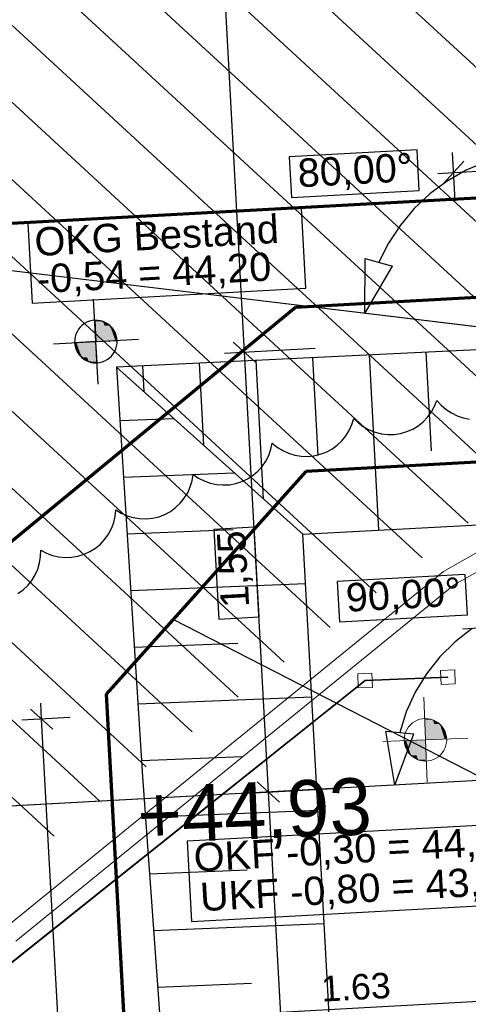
# Model space of a CAD drawing. Extents: x -779 to 790, y -208 to 633.
# Tile 123 of 232: x -359 to -327, y 381 to 450. Entities that reach past the tile are written whole.
import ezdxf
from ezdxf.lldxf.tags import DXFTag

# ---------------------------------------------------------------- set-up
doc = ezdxf.new("R2010")
doc.units = 0
doc.layers.get('0').update_dxf_attribs({"lineweight": 25})
for name, color, linetype, lineweight, true_color in [('01 Höhen im Gebäude - Basis', 7, 'Continuous', 25, 0x848484), ('01AFU Allgemein Bemaßung-A07F5V4RWF', 7, 'Continuous', 25, 0x848484), ('02 Raster Bemaßung', 7, 'Continuous', 25, 0x848484), ('02 Raster Gebäude-A07F5V4QWF', 7, 'Continuous', 25, 0x848484), ('10 Wege Bestand - 2D', 9, 'Continuous', 18, 0x808080), ('30 Baugrubenplanung', 7, 'Continuous', 25, 0x848484), ('30 Baugrubenplanung - Bemaßung', 7, 'Continuous', 25, 0x848484), ('30 Baugrubenplanung - Bemaßung-gefuellt', 7, 'Continuous', 35, 0xfefefe), ('60 Höhen Außen (Bestand - bleibt)', 9, 'Continuous', 18, 0x808080), ('60 Zaun Besucher', 9, 'Continuous', 18, 0x808080), ('91 Aufstellflächen Feuerwehr', 9, 'Continuous', 18, 0x808080), ('S_Mass', 150, 'Continuous', 25, 0x007fff), ('S_Regenwasser_Grundleitung', 7, 'Continuous', 70, 0x0080ff), ('S_Schmutzwasser_Grundleitung', 7, 'Continuous', 70, 0x7f5f00), ('X_Aenderungen', 6, 'Continuous', 25, 0xff00ff), ('X_Mass', 150, 'Continuous', 25, 0x007fff)]:
    doc.layers.add(name, color=color, linetype=linetype, lineweight=lineweight, true_color=true_color)
doc.layers.add('02 Raster Gebäude-A07F5V53WF', color=7, linetype='Continuous', lineweight=13)
doc.styles.get("Standard").update_dxf_attribs({"font": 'arial.ttf'})
tags = doc.linetypes.add('Raster-A07F5V4TWF', pattern=[0.2, 0.1, -0.05, 0, -0.05]).pattern_tags.tags
tags[10:11] = [DXFTag(74, 4), DXFTag(75, 0), DXFTag(340, '0'), DXFTag(46, 1.0), DXFTag(50, 0.0), DXFTag(44, 0.0), DXFTag(45, 0.0)]
tags[8:9] = [DXFTag(74, 4), DXFTag(75, 0), DXFTag(340, '0'), DXFTag(46, 1.0), DXFTag(50, 0.0), DXFTag(44, 0.0), DXFTag(45, 0.0)]
tags[6:7] = [DXFTag(74, 4), DXFTag(75, 0), DXFTag(340, '0'), DXFTag(46, 1.0), DXFTag(50, 0.0), DXFTag(44, 0.0), DXFTag(45, 0.0)]
tags[4:5] = [DXFTag(74, 4), DXFTag(75, 0), DXFTag(340, '0'), DXFTag(46, 1.0), DXFTag(50, 0.0), DXFTag(44, 0.0), DXFTag(45, 0.0)]
tags = doc.linetypes.add('Wipeout_Contour-A07F5V4SWF', pattern=[1, 0, -1]).pattern_tags.tags
tags[6:7] = [DXFTag(74, 4), DXFTag(75, 0), DXFTag(340, '0'), DXFTag(46, 1.0), DXFTag(50, 0.0), DXFTag(44, 0.0), DXFTag(45, 0.0)]
tags[4:5] = [DXFTag(74, 4), DXFTag(75, 0), DXFTag(340, '0'), DXFTag(46, 1.0), DXFTag(50, 0.0), DXFTag(44, 0.0), DXFTag(45, 0.0)]

# ---------------------------------------------------------------- blocks, each defined once
blk = doc.blocks.new('Referenz-A07F5V4VWF', base_point=(-401.415, -176.34))
at = {"color": 0, "linetype": 'ByBlock', "lineweight": -2, "ltscale": 12.5}
for p, q in [((-353.045, 428.872), (-353.624, 428.955)), ((-353.624, 428.955), (-353.542, 427.457)), ((-352.541, 428.574), (-353.045, 428.872)), ((-352.19, 428.106), (-352.541, 428.574)), ((-353.542, 427.457), (-352.044, 427.539)), ((-352.044, 427.539), (-352.19, 428.106)), ((-353.542, 427.457), (-355.04, 427.375)), ((-355.04, 427.375), (-354.895, 426.808)), ((-354.895, 426.808), (-354.544, 426.34)), ((-353.46, 425.959), (-353.542, 427.457)), ((-325.435, 426.946), (-352.085, 425.653)), ((-354.544, 426.34), (-354.04, 426.042)), ((-354.04, 426.042), (-353.46, 425.959)), ((-352.085, 425.653), (-350.267, 396.794)), ((-350.267, 396.794), (-343.266, 300.949))]:
    blk.add_line(p, q, dxfattribs=at)
at = {"layer": '01 Höhen im Gebäude - Basis', "color": 0, "linetype": 'Wipeout_Contour-A07F5V4SWF', "lineweight": -2, "ltscale": 1.625}
for p, q in [((-323.291, 393.54), (-347.118, 392.236)), ((-347.118, 392.236), (-346.808, 386.587)), ((-346.808, 386.587), (-322.982, 387.891))]:
    blk.add_line(p, q, dxfattribs=at)
at = {"layer": '01AFU Allgemein Bemaßung-A07F5V4RWF', "color": 0, "lineweight": -2}
for p, q in [((-328.32, 439.376), (-145.976, 449.353)), ((-328.211, 437.378), (-328.397, 440.78)), ((-327.612, 440.166), (-329.028, 438.586)), ((-329.444, 439.314), (-328.32, 439.376)), ((-327.687, 407.214), (-326.564, 407.276)), ((-357.367, 400.848), (-357.429, 401.972)), ((-356.577, 400.14), (-358.157, 401.556)), ((-355.37, 400.958), (-358.772, 400.771)), ((-342.319, 125.826), (-357.367, 400.848))]:
    blk.add_line(p, q, dxfattribs=at)
at = {"layer": '02 Raster Bemaßung', "color": 0, "lineweight": -2}
for p, q in [((-347.729, 511.627), (-343.083, 426.718)), ((-326.051, 440.12), (-327.449, 439.526)), ((-327.449, 439.526), (-328.769, 438.772)), ((-328.769, 438.772), (-329.992, 437.87)), ((-329.992, 437.87), (-331.101, 436.831)), ((-331.101, 436.831), (-332.081, 435.669)), ((-332.081, 435.669), (-332.919, 434.401)), ((-332.919, 434.401), (-333.603, 433.044)), ((-334.577, 429.441), (-334.569, 433.305)), ((-334.569, 433.305), (-332.638, 432.783)), ((-334.577, 429.441), (-332.638, 432.783)), ((-344.487, 426.642), (-338.09, 426.992)), ((-342.293, 426.01), (-343.873, 427.426)), ((-343.083, 426.718), (-341.387, 395.713)), ((-327.017, 407.226), (-328.219, 406.297)), ((-328.219, 406.297), (-329.298, 405.231)), ((-329.298, 405.231), (-330.241, 404.041)), ((-330.241, 404.041), (-331.033, 402.746)), ((-331.033, 402.746), (-331.661, 401.364)), ((-331.661, 401.364), (-332.118, 399.916)), ((-333.114, 400.011), (-331.122, 399.821)), ((-332.473, 396.201), (-333.114, 400.011)), ((-332.473, 396.201), (-331.122, 399.821)), ((-340.597, 395.005), (-342.177, 396.421)), ((-342.791, 395.636), (-336.393, 395.986)), ((-341.387, 395.713), (-327.781, 147.055))]:
    blk.add_line(p, q, dxfattribs=at)
at = {"layer": '02 Raster Bemaßung', "color": 0, "linetype": 'Wipeout_Contour-A07F5V4SWF', "lineweight": -2, "ltscale": 1.625}
for p, q in [((-330.904, 440.968), (-339.919, 440.475)), ((-330.748, 438.115), (-330.904, 440.968)), ((-339.919, 440.475), (-339.763, 437.622)), ((-339.763, 437.622), (-330.748, 438.115)), ((-342.379, 414.38), (-345.233, 414.223)), ((-342.033, 408.055), (-342.379, 414.38)), ((-345.233, 414.223), (-344.887, 407.899)), ((-327.514, 411.052), (-336.529, 410.558)), ((-327.358, 408.198), (-327.514, 411.052)), ((-336.529, 410.558), (-336.373, 407.705)), ((-344.887, 407.899), (-342.033, 408.055)), ((-336.373, 407.705), (-327.358, 408.198))]:
    blk.add_line(p, q, dxfattribs=at)
at = {"layer": '02 Raster Gebäude-A07F5V4QWF', "color": 0, "linetype": 'Raster-A07F5V4TWF', "lineweight": -2, "ltscale": 187.5}
for p, q in [((-300.403, 425.325), (-364.435, 433.037)), ((-295.962, 398.199), (-362.863, 394.538))]:
    blk.add_line(p, q, dxfattribs=at)
at = {"layer": '30 Baugrubenplanung', "color": 0, "lineweight": -2}
for p, q in [((-325.435, 426.946), (-352.085, 425.653)), ((-325.435, 426.946), (-352.085, 425.653)), ((-342.276, 426.129), (-341.743, 416.384)), ((-338.281, 426.323), (-337.904, 419.435)), ((-334.285, 426.517), (-333.61, 414.168)), ((-330.29, 426.711), (-329.91, 419.759)), ((-352.085, 425.653), (-350.267, 396.794)), ((-352.085, 425.653), (-338.945, 413.876)), ((-338.945, 413.876), (-352.085, 425.653)), ((-352.085, 425.653), (-350.267, 396.794)), ((-338.945, 413.876), (-352.085, 425.653)), ((-350.267, 425.741), (-350.169, 423.935)), ((-346.272, 425.935), (-345.956, 420.16)), ((-338.945, 413.876), (-143.568, 424.566)), ((-338.945, 413.876), (-143.568, 424.566)), ((-351.848, 421.891), (-348.059, 422.045)), ((-351.596, 417.898), (-343.785, 418.214)), ((-351.345, 413.904), (-343.859, 414.207)), ((-323.002, 122.508), (-338.945, 413.876)), ((-334.955, 340.969), (-338.945, 413.876)), ((-351.093, 409.911), (-338.755, 410.41)), ((-350.841, 405.917), (-343.535, 406.213)), ((-350.59, 401.923), (-338.318, 402.42)), ((-350.338, 397.93), (-343.211, 398.218)), ((-350.267, 396.794), (-343.266, 300.949)), ((-350.267, 396.794), (-346.443, 344.452)), ((-350.058, 393.937), (-337.881, 394.431)), ((-349.766, 389.945), (-342.887, 390.224)), ((-349.475, 385.953), (-337.443, 386.441)), ((-349.183, 381.961), (-342.563, 382.229))]:
    blk.add_line(p, q, dxfattribs=at)
at = {"layer": '30 Baugrubenplanung - Bemaßung', "color": 0, "linetype": 'Wipeout_Contour-A07F5V4SWF', "lineweight": -2, "ltscale": 1.625}
for p, q in [((-339.059, 436.861), (-358.35, 435.806)), ((-338.75, 431.212), (-339.059, 436.861)), ((-358.35, 435.806), (-358.041, 430.156)), ((-358.041, 430.156), (-338.75, 431.212))]:
    blk.add_line(p, q, dxfattribs=at)
at = {"layer": '30 Baugrubenplanung - Bemaßung', "color": 0, "lineweight": -2}
for p, q in [((-353.378, 424.461), (-353.706, 430.453)), ((-353.989, 428.889), (-354.172, 428.818)), ((-353.798, 428.935), (-353.989, 428.889)), ((-353.603, 428.956), (-353.798, 428.935)), ((-353.407, 428.951), (-353.603, 428.956)), ((-353.213, 428.92), (-353.407, 428.951)), ((-353.025, 428.865), (-353.213, 428.92)), ((-352.845, 428.785), (-353.025, 428.865)), ((-354.871, 428.154), (-354.95, 427.974)), ((-354.768, 428.321), (-354.871, 428.154)), ((-354.645, 428.474), (-354.768, 428.321)), ((-354.503, 428.609), (-354.645, 428.474)), ((-354.344, 428.725), (-354.503, 428.609)), ((-354.172, 428.818), (-354.344, 428.725)), ((-352.678, 428.683), (-352.845, 428.785)), ((-352.525, 428.56), (-352.678, 428.683)), ((-352.39, 428.418), (-352.525, 428.56)), ((-352.275, 428.259), (-352.39, 428.418)), ((-352.181, 428.087), (-352.275, 428.259)), ((-356.538, 427.293), (-350.546, 427.621)), ((-355.036, 427.592), (-355.041, 427.396)), ((-355.006, 427.786), (-355.036, 427.592)), ((-354.95, 427.974), (-355.006, 427.786)), ((-352.11, 427.903), (-352.181, 428.087)), ((-352.064, 427.713), (-352.11, 427.903)), ((-352.043, 427.518), (-352.064, 427.713)), ((-352.048, 427.321), (-352.043, 427.518)), ((-355.041, 427.396), (-355.021, 427.201)), ((-355.021, 427.201), (-354.974, 427.01)), ((-354.974, 427.01), (-354.904, 426.827)), ((-354.904, 426.827), (-354.81, 426.655)), ((-352.214, 426.76), (-352.134, 426.939)), ((-352.134, 426.939), (-352.079, 427.128)), ((-352.079, 427.128), (-352.048, 427.321)), ((-354.81, 426.655), (-354.695, 426.496)), ((-354.695, 426.496), (-354.559, 426.354)), ((-354.559, 426.354), (-354.407, 426.231)), ((-354.407, 426.231), (-354.239, 426.128)), ((-354.239, 426.128), (-354.06, 426.049)), ((-353.096, 426.025), (-352.913, 426.095)), ((-352.913, 426.095), (-352.74, 426.189)), ((-352.74, 426.189), (-352.582, 426.305)), ((-352.582, 426.305), (-352.439, 426.44)), ((-352.439, 426.44), (-352.316, 426.593)), ((-352.316, 426.593), (-352.214, 426.76)), ((-354.06, 426.049), (-353.872, 425.993)), ((-353.872, 425.993), (-353.678, 425.963)), ((-353.678, 425.963), (-353.482, 425.958)), ((-353.482, 425.958), (-353.286, 425.979)), ((-353.286, 425.979), (-353.096, 426.025))]:
    blk.add_line(p, q, dxfattribs=at)
at = {"layer": '30 Baugrubenplanung - Bemaßung-gefuellt', "color": 0}
for points in [[(-353.603, 428.952), (-353.624, 428.952), (-353.624, 428.955)], [(-353.542, 427.457), (-353.603, 428.952), (-353.624, 428.952)], [(-352.989, 427.487), (-353.544, 427.487), (-353.603, 428.952)], [(-353.045, 428.872), (-353.569, 428.872), (-353.603, 428.952)], [(-352.989, 427.487), (-353.045, 428.872), (-353.569, 428.872)], [(-352.498, 427.514), (-352.99, 427.514), (-353.045, 428.872)], [(-352.541, 428.574), (-352.925, 428.574), (-353.045, 428.872)], [(-352.498, 427.514), (-352.541, 428.574), (-352.925, 428.574)], [(-352.166, 427.532), (-352.499, 427.532), (-352.541, 428.574)], [(-352.19, 428.106), (-352.373, 428.106), (-352.541, 428.574)], [(-353.542, 427.457), (-352.989, 427.487), (-353.544, 427.487)], [(-352.989, 427.487), (-352.498, 427.514), (-352.99, 427.514)], [(-352.498, 427.514), (-352.166, 427.532), (-352.499, 427.532)], [(-352.166, 427.532), (-352.19, 428.106), (-352.373, 428.106)], [(-352.044, 427.539), (-352.167, 427.539), (-352.19, 428.106)], [(-352.166, 427.532), (-352.044, 427.539), (-352.167, 427.539)], [(-354.918, 427.375), (-355.04, 427.375), (-354.918, 427.382)], [(-354.895, 426.808), (-354.918, 427.375), (-355.04, 427.375)], [(-354.586, 427.382), (-354.918, 427.382), (-354.586, 427.4)], [(-354.712, 426.808), (-354.895, 426.808), (-354.918, 427.382)], [(-354.544, 426.34), (-354.586, 427.382), (-354.918, 427.382)], [(-354.544, 426.34), (-354.712, 426.808), (-354.895, 426.808)], [(-354.095, 427.4), (-354.586, 427.4), (-354.096, 427.427)], [(-354.16, 426.34), (-354.544, 426.34), (-354.586, 427.4)], [(-354.04, 426.042), (-354.095, 427.4), (-354.586, 427.4)], [(-353.541, 427.427), (-354.096, 427.427), (-353.542, 427.457)], [(-353.515, 426.042), (-354.04, 426.042), (-354.096, 427.427)], [(-353.482, 425.962), (-353.541, 427.427), (-354.096, 427.427)], [(-353.46, 425.962), (-353.482, 425.962), (-353.542, 427.457)], [(-354.04, 426.042), (-354.16, 426.34), (-354.544, 426.34)], [(-353.482, 425.962), (-353.515, 426.042), (-354.04, 426.042)], [(-353.46, 425.959), (-353.46, 425.962), (-353.482, 425.962)]]:
    blk.add_solid(points, dxfattribs=at)
at = {"layer": '01 Höhen im Gebäude - Basis', "color": 0, "linetype": 'ByBlock', "lineweight": -2, "ltscale": 0.21125, "char_height": 2.00026, "attachment_point": 1, "rotation": 3.13197}
for s, insert in [('{\\fArial;OKF -0,30 = 44,45}', (-346.7, 392.087)), ('{\\fArial;UKF -0,80 = 43,95}', (-346.255, 389.307))]:
    blk.add_mtext(s, dxfattribs=dict(at, insert=insert))
at = {"layer": '02 Raster Bemaßung', "color": 0, "linetype": 'ByBlock', "lineweight": -2, "ltscale": 2.25, "char_height": 2.00026, "attachment_point": 1}
for s, insert, rotation in [('{\\fArial;80,00°}', (-339.37, 440.326), 3.13197), ('{\\fArial;1,55}', (-344.73, 408.641), 93.13197), ('{\\fArial;90,00°}', (-335.975, 410.41), 3.13197)]:
    blk.add_mtext(s, dxfattribs=dict(at, insert=insert, rotation=rotation))
at = {"layer": '30 Baugrubenplanung - Bemaßung', "color": 0, "linetype": 'ByBlock', "lineweight": -2, "ltscale": 0.405, "char_height": 2.00026, "attachment_point": 1, "rotation": 3.13197}
for s, insert in [('{\\fArial;OKG Bestand}', (-357.923, 435.475)), ('{\\fArial;-0,54 = 44,20}', (-357.76, 432.862))]:
    blk.add_mtext(s, dxfattribs=dict(at, insert=insert))
blk = doc.blocks.new('Referenz-A07F5V59WF', base_point=(-759.499, -206.186))
at = {"layer": '02 Raster Gebäude-A07F5V53WF', "color": 0, "linetype": 'Continuous', "ltscale": 117.000008}
for p, q in [((-300.374, 425.324), (-364.394, 433.034)), ((-295.933, 398.203), (-362.822, 394.542))]:
    blk.add_line(p, q, dxfattribs=at)
at = {"layer": '10 Wege Bestand - 2D', "color": 0, "linetype": 'Continuous', "ltscale": 162.000017}
for p, q in [((-325.826, 413.093), (-329.038, 411.243)), ((-325.217, 412.063), (-328.284, 410.31)), ((-329.038, 411.243), (-359.945, 386.132)), ((-359.191, 385.199), (-328.284, 410.31))]:
    blk.add_line(p, q, dxfattribs=at)
at = {"layer": '60 Höhen Außen (Bestand - bleibt)', "color": 0, "linetype": 'Continuous', "ltscale": 162.000017}
for p, q in [((-330.434, 402.389), (-330.191, 396.395)), ((-331.373, 400.453), (-331.502, 400.305)), ((-331.225, 400.582), (-331.373, 400.453)), ((-331.062, 400.691), (-331.225, 400.582)), ((-330.886, 400.778), (-331.062, 400.691)), ((-330.701, 400.841), (-330.886, 400.778)), ((-330.508, 400.879), (-330.701, 400.841)), ((-330.312, 400.892), (-330.508, 400.879)), ((-330.117, 400.879), (-330.312, 400.892)), ((-329.924, 400.841), (-330.117, 400.879)), ((-329.738, 400.778), (-329.924, 400.841)), ((-329.562, 400.691), (-329.738, 400.778)), ((-329.399, 400.582), (-329.562, 400.691)), ((-329.252, 400.453), (-329.399, 400.582)), ((-329.122, 400.305), (-329.252, 400.453)), ((-331.761, 399.78), (-331.799, 399.588)), ((-331.698, 399.966), (-331.761, 399.78)), ((-331.611, 400.142), (-331.698, 399.966)), ((-331.502, 400.305), (-331.611, 400.142)), ((-329.013, 400.142), (-329.122, 400.305)), ((-328.927, 399.966), (-329.013, 400.142)), ((-328.864, 399.78), (-328.927, 399.966)), ((-328.825, 399.588), (-328.864, 399.78)), ((-327.315, 399.513), (-333.31, 399.27)), ((-331.799, 399.588), (-331.812, 399.392)), ((-331.812, 399.392), (-331.799, 399.196)), ((-331.799, 399.196), (-331.761, 399.004)), ((-328.864, 399.004), (-328.825, 399.196)), ((-328.812, 399.392), (-328.825, 399.588)), ((-328.825, 399.196), (-328.812, 399.392)), ((-331.761, 399.004), (-331.698, 398.818)), ((-331.698, 398.818), (-331.611, 398.642)), ((-331.611, 398.642), (-331.502, 398.479)), ((-331.502, 398.479), (-331.373, 398.331)), ((-331.373, 398.331), (-331.225, 398.202)), ((-329.399, 398.202), (-329.252, 398.331)), ((-329.252, 398.331), (-329.122, 398.479)), ((-329.122, 398.479), (-329.013, 398.642)), ((-329.013, 398.642), (-328.927, 398.818)), ((-328.927, 398.818), (-328.864, 399.004)), ((-331.225, 398.202), (-331.062, 398.093)), ((-331.062, 398.093), (-330.886, 398.006)), ((-330.886, 398.006), (-330.701, 397.943)), ((-330.701, 397.943), (-330.508, 397.905)), ((-330.508, 397.905), (-330.312, 397.892)), ((-330.312, 397.892), (-330.117, 397.905)), ((-330.117, 397.905), (-329.924, 397.943)), ((-329.924, 397.943), (-329.738, 398.006)), ((-329.738, 398.006), (-329.562, 398.093)), ((-329.562, 398.093), (-329.399, 398.202))]:
    blk.add_line(p, q, dxfattribs=at)
for points in [[(-330.312, 400.881), (-330.373, 400.881), (-330.373, 400.891)], [(-330.312, 399.392), (-330.312, 400.881), (-330.373, 400.881)], [(-329.795, 399.413), (-330.312, 399.413), (-330.312, 400.881)], [(-329.795, 400.8), (-330.284, 400.8), (-330.312, 400.881)], [(-329.795, 399.413), (-329.795, 400.8), (-330.284, 400.8)], [(-329.296, 399.433), (-329.795, 399.433), (-329.795, 400.8)], [(-329.296, 400.495), (-329.683, 400.495), (-329.795, 400.8)], [(-329.296, 399.433), (-329.296, 400.495), (-329.683, 400.495)], [(-328.951, 399.447), (-329.296, 399.447), (-329.296, 400.495)], [(-328.951, 400.022), (-329.14, 400.022), (-329.296, 400.495)], [(-328.951, 399.447), (-328.951, 400.022), (-329.14, 400.022)], [(-328.814, 399.453), (-328.951, 399.453), (-328.951, 400.022)], [(-331.674, 399.331), (-331.811, 399.331), (-331.674, 399.337)], [(-331.674, 398.762), (-331.674, 399.331), (-331.811, 399.331)], [(-331.329, 399.337), (-331.674, 399.337), (-331.329, 399.351)], [(-331.485, 398.762), (-331.674, 398.762), (-331.674, 399.337)], [(-331.329, 398.289), (-331.329, 399.337), (-331.674, 399.337)], [(-330.83, 399.351), (-331.329, 399.351), (-330.83, 399.371)], [(-330.941, 398.289), (-331.329, 398.289), (-331.329, 399.351)], [(-330.83, 397.984), (-330.83, 399.351), (-331.329, 399.351)], [(-330.312, 399.371), (-330.83, 399.371), (-330.312, 399.392)], [(-330.341, 397.984), (-330.83, 397.984), (-330.83, 399.371)], [(-330.312, 397.903), (-330.312, 399.371), (-330.83, 399.371)], [(-330.312, 399.392), (-329.795, 399.413), (-330.312, 399.413)], [(-330.252, 397.903), (-330.312, 397.903), (-330.312, 399.392)], [(-329.795, 399.413), (-329.296, 399.433), (-329.795, 399.433)], [(-329.296, 399.433), (-328.951, 399.447), (-329.296, 399.447)], [(-328.951, 399.447), (-328.814, 399.453), (-328.951, 399.453)], [(-331.329, 398.289), (-331.485, 398.762), (-331.674, 398.762)], [(-330.83, 397.984), (-330.941, 398.289), (-331.329, 398.289)], [(-330.312, 397.903), (-330.341, 397.984), (-330.83, 397.984)], [(-330.252, 397.893), (-330.252, 397.903), (-330.312, 397.903)]]:
    blk.add_solid(points, dxfattribs=at)
at = {"layer": '60 Zaun Besucher', "color": 0, "linetype": 'Continuous', "ltscale": 162.000017}
for p, q in [((-334.085, 404.087), (-335.084, 404.047)), ((-335.084, 404.047), (-335.044, 403.047)), ((-334.044, 403.088), (-334.085, 404.087)), ((-328.248, 404.324), (-329.247, 404.283)), ((-329.247, 404.283), (-329.207, 403.284)), ((-328.207, 403.325), (-328.248, 404.324)), ((-334.572, 403.587), (-360.071, 383.243)), ((-360.046, 383.212), (-334.557, 403.548)), ((-328.728, 403.824), (-334.572, 403.587)), ((-334.557, 403.548), (-328.726, 403.784)), ((-329.207, 403.284), (-328.207, 403.325)), ((-328.726, 403.784), (-328.728, 403.824)), ((-335.044, 403.047), (-334.044, 403.088))]:
    blk.add_line(p, q, dxfattribs=at)
at = {"layer": '91 Aufstellflächen Feuerwehr', "color": 0, "linetype": 'Continuous', "ltscale": 162.000017}
for p, q in [((-307.86, 429.373), (-389.753, 504.886)), ((-311.102, 426.921), (-393, 502.44)), ((-314.343, 424.469), (-396.247, 499.993)), ((-317.584, 422.017), (-399.494, 497.546)), ((-320.825, 419.565), (-402.741, 495.099)), ((-324.067, 417.113), (-405.987, 492.653)), ((-327.308, 414.661), (-409.234, 490.206)), ((-330.549, 412.209), (-412.481, 487.759)), ((-333.79, 409.757), (-415.728, 485.313)), ((-337.031, 407.305), (-418.975, 482.866)), ((-340.273, 404.854), (-422.222, 480.419)), ((-343.514, 402.402), (-425.469, 477.972)), ((-346.755, 399.95), (-428.716, 475.526)), ((-349.996, 397.498), (-431.962, 473.079)), ((-353.238, 395.046), (-435.209, 470.632)), ((-356.479, 392.594), (-438.456, 468.186))]:
    blk.add_line(p, q, dxfattribs=at)
at = {"layer": '60 Höhen Außen (Bestand - bleibt)', "color": 0, "linetype": 'Continuous', "ltscale": 162.000017, "insert": (-350.697, 396.068), "char_height": 3.99976, "attachment_point": 1, "rotation": 2.32073}
blk.add_mtext('{\\fCentury Gothic;+44,93}', dxfattribs=at)
blk = doc.blocks.new('Maß-A07F5VBZWF', base_point=(-352.054, 375.576))
at = {"color": 0, "linetype": 'ByBlock', "lineweight": -2, "ltscale": 0.25}
for p, q in [((-319.211, 383.343), (-318.883, 377.352)), ((-319.602, 380.788), (-318.601, 381.905)), ((-351.662, 381.567), (-351.334, 375.576)), ((-319.102, 381.346), (-351.553, 379.57)), ((-352.054, 379.012), (-351.052, 380.129))]:
    blk.add_line(p, q, dxfattribs=at)
at = {"color": 0, "linetype": 'ByBlock', "lineweight": -2, "ltscale": 0.25, "insert": (-337.707, 382.732), "char_height": 1.8, "attachment_point": 1, "rotation": 3.1327}
blk.add_mtext('{\\fArial;1.63}', dxfattribs=at)
blk = doc.blocks.new('Revisionswolke-A07F5VCJWF', base_point=(-672.158, -64.455))
at = {"color": 0, "linetype": 'ByBlock', "lineweight": -2, "ltscale": 0.25}
for p, q in [((-329.668, 422.894), (-329.502, 423.315)), ((-329.502, 423.315), (-329.202, 422.975)), ((-329.887, 422.497), (-329.668, 422.894)), ((-329.202, 422.975), (-328.861, 422.677)), ((-328.861, 422.677), (-328.483, 422.427)), ((-335.494, 421.602), (-335.362, 422.035)), ((-335.362, 422.035), (-335.035, 421.721)), ((-330.47, 421.807), (-330.156, 422.133)), ((-330.156, 422.133), (-329.887, 422.497)), ((-328.483, 422.427), (-328.076, 422.227)), ((-328.076, 422.227), (-327.647, 422.083)), ((-327.647, 422.083), (-327.202, 421.996)), ((-335.682, 421.19), (-335.494, 421.602)), ((-335.035, 421.721), (-334.671, 421.452)), ((-334.671, 421.452), (-334.275, 421.233)), ((-334.275, 421.233), (-333.853, 421.068)), ((-331.627, 421.109), (-331.212, 421.291)), ((-331.212, 421.291), (-330.824, 421.524)), ((-330.824, 421.524), (-330.47, 421.807)), ((-336.211, 420.456), (-335.923, 420.806)), ((-335.923, 420.806), (-335.682, 421.19)), ((-333.853, 421.068), (-333.413, 420.959)), ((-333.413, 420.959), (-332.963, 420.908)), ((-332.963, 420.908), (-332.51, 420.917)), ((-332.51, 420.917), (-332.062, 420.984)), ((-332.062, 420.984), (-331.627, 421.109)), ((-341.354, 419.439), (-341.202, 419.865)), ((-341.202, 419.865), (-341.107, 420.308)), ((-341.107, 420.308), (-340.758, 420.02)), ((-340.758, 420.02), (-340.373, 419.78)), ((-337.312, 419.672), (-336.911, 419.884)), ((-336.911, 419.884), (-336.542, 420.147)), ((-336.542, 420.147), (-336.211, 420.456)), ((-341.561, 419.036), (-341.354, 419.439)), ((-340.373, 419.78), (-339.961, 419.592)), ((-339.961, 419.592), (-339.528, 419.459)), ((-339.528, 419.459), (-339.081, 419.384)), ((-339.081, 419.384), (-338.628, 419.368)), ((-338.628, 419.368), (-338.177, 419.412)), ((-338.177, 419.412), (-337.736, 419.513)), ((-337.736, 419.513), (-337.312, 419.672)), ((-342.122, 418.327), (-341.818, 418.663)), ((-341.818, 418.663), (-341.561, 419.036)), ((-346.755, 417.649), (-346.683, 418.096)), ((-346.683, 418.096), (-346.31, 417.839)), ((-346.31, 417.839), (-345.907, 417.633)), ((-343.256, 417.593), (-342.847, 417.787)), ((-342.847, 417.787), (-342.467, 418.033)), ((-342.467, 418.033), (-342.122, 418.327)), ((-347.072, 416.802), (-346.886, 417.216)), ((-346.886, 417.216), (-346.755, 417.649)), ((-345.907, 417.633), (-345.48, 417.481)), ((-345.48, 417.481), (-345.037, 417.386)), ((-345.037, 417.386), (-344.586, 417.349)), ((-344.586, 417.349), (-344.133, 417.372)), ((-344.133, 417.372), (-343.688, 417.454)), ((-343.688, 417.454), (-343.256, 417.593)), ((-347.597, 416.066), (-347.31, 416.417)), ((-347.31, 416.417), (-347.072, 416.802)), ((-348.294, 415.491), (-347.927, 415.756)), ((-347.927, 415.756), (-347.597, 416.066)), ((-352.285, 414.715), (-352.184, 415.157)), ((-352.184, 415.157), (-352.141, 415.608)), ((-352.141, 415.608), (-351.755, 415.37)), ((-351.755, 415.37), (-351.342, 415.184)), ((-351.342, 415.184), (-350.909, 415.053)), ((-350.909, 415.053), (-350.461, 414.98)), ((-350.461, 414.98), (-350.009, 414.967)), ((-350.009, 414.967), (-349.558, 415.012)), ((-349.558, 415.012), (-349.117, 415.116)), ((-349.117, 415.116), (-348.693, 415.277)), ((-348.693, 415.277), (-348.294, 415.491)), ((-352.656, 413.89), (-352.443, 414.29)), ((-352.443, 414.29), (-352.285, 414.715)), ((-352.919, 413.521), (-352.656, 413.89)), ((-353.961, 412.66), (-353.577, 412.9)), ((-353.577, 412.9), (-353.227, 413.189)), ((-353.227, 413.189), (-352.919, 413.521)), ((-357.509, 411.862), (-357.437, 412.309)), ((-357.437, 412.309), (-357.424, 412.762)), ((-357.424, 412.762), (-357.024, 412.55)), ((-357.024, 412.55), (-356.599, 412.391)), ((-356.599, 412.391), (-356.158, 412.29)), ((-356.158, 412.29), (-355.706, 412.247)), ((-355.706, 412.247), (-355.254, 412.263)), ((-355.254, 412.263), (-354.807, 412.338)), ((-354.807, 412.338), (-354.373, 412.471)), ((-354.373, 412.471), (-353.961, 412.66)), ((-357.639, 411.428), (-357.509, 411.862)), ((-358.062, 410.629), (-357.825, 411.014)), ((-357.825, 411.014), (-357.639, 411.428)), ((-358.678, 409.966), (-358.348, 410.277)), ((-358.348, 410.277), (-358.062, 410.629)), ((-359.045, 409.701), (-358.678, 409.966))]:
    blk.add_line(p, q, dxfattribs=at)

msp = doc.modelspace()

# ---------------------------------------------------------------- linework, layer by layer
at = {"layer": 'S_Regenwasser_Grundleitung'}
for p, q in [((-310.808, 419.822), (-338.74, 418.299)), ((-338.74, 418.299), (-352.813, 402.596)), ((-352.813, 402.596), (-351.33, 375.487))]:
    msp.add_line(p, q, dxfattribs=at)
at = {"layer": 'S_Schmutzwasser_Grundleitung', "color": 54, "true_color": 0xb2b200}
for p, q in [((-364.048, 435.55), (-198.394, 444.616)), ((-339.474, 429.884), (-198.012, 437.627)), ((-487.914, 307.562), (-339.474, 429.884))]:
    msp.add_line(p, q, dxfattribs=at)
at = {"layer": 'X_Mass'}
msp.add_line((-298.686, 382.501), (-348.093, 407.863), dxfattribs=at)

# ---------------------------------------------------------------- block references
at = {"color": 8, "lineweight": 25, "ltscale": 1250, "true_color": 0x808080}
msp.add_blockref('Referenz-A07F5V59WF', (-759.499, -206.186), dxfattribs=at)
at = {"color": 8, "lineweight": 25, "ltscale": 12.5, "true_color": 0x808080}
msp.add_blockref('Referenz-A07F5V4VWF', (-401.415, -176.34), dxfattribs=at)
at = {"layer": 'S_Mass', "ltscale": 0.25}
msp.add_blockref('Maß-A07F5VBZWF', (-352.054, 375.576), dxfattribs=at)
at = {"layer": 'X_Aenderungen', "ltscale": 0.25}
msp.add_blockref('Revisionswolke-A07F5VCJWF', (-672.158, -64.455), dxfattribs=at)

doc.saveas('drawing.dxf')
